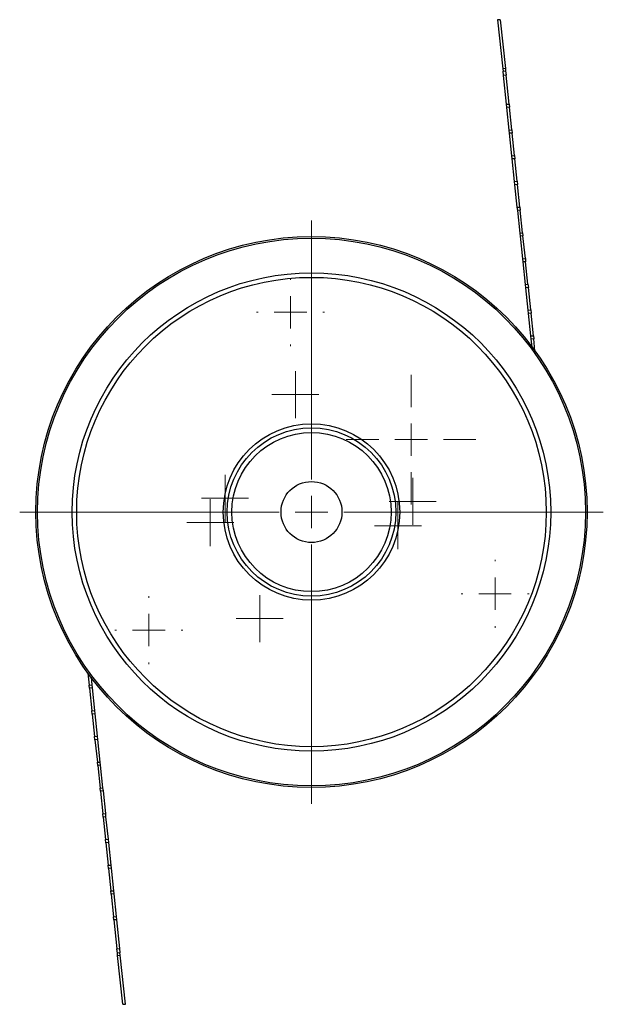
# Model space of a CAD drawing. Header units: millimetres. Extents: x 528 to 618, y 228 to 515.
# Tile 1 of 4: x 528 to 618, y 228 to 379. Entities that reach past the tile are written whole.
import ezdxf

# ---------------------------------------------------------------- set-up
doc = ezdxf.new("R2010")
doc.units = ezdxf.units.MM

# ---------------------------------------------------------------- blocks, each defined once
blk = doc.blocks.new('SW_CENTERMARKSYMBOL_0')
at = {"color": 0, "linetype": 'Continuous', "lineweight": 18}
for p, q in [((0, 5), (0, 45)), ((0, 0), (0, 2.5)), ((-5, 0), (-45, 0)), ((0, 0), (-2.5, 0)), ((0, 0), (0, -2.5)), ((0, 0), (2.5, 0)), ((5, 0), (45, 0)), ((0, -5), (0, -45))]:
    blk.add_line(p, q, dxfattribs=at)
blk = doc.blocks.new('SW_CENTERMARKSYMBOL_1')
at = {"color": 0, "linetype": 'Continuous', "lineweight": 18}
for p, q in [((0, 5), (0, 5.25)), ((0, 0), (0, 2.5)), ((-5, 0), (-5.25, 0)), ((0, 0), (-2.5, 0)), ((0, 0), (0, -2.5)), ((0, 0), (2.5, 0)), ((5, 0), (5.25, 0)), ((0, -5), (0, -5.25))]:
    blk.add_line(p, q, dxfattribs=at)
blk = doc.blocks.new('SW_CENTERMARKSYMBOL_2')
at = {"color": 0, "linetype": 'Continuous', "lineweight": 18}
for p, q in [((0, 5), (0, 5.25)), ((0, 0), (0, 2.5)), ((-5, 0), (-5.25, 0)), ((0, 0), (-2.5, 0)), ((0, 0), (0, -2.5)), ((0, 0), (2.5, 0)), ((5, 0), (5.25, 0)), ((0, -5), (0, -5.25))]:
    blk.add_line(p, q, dxfattribs=at)
blk = doc.blocks.new('SW_CENTERMARKSYMBOL_3')
at = {"color": 0, "linetype": 'Continuous', "lineweight": 18}
for p, q in [((0, 5), (0, 5.25)), ((0, 0), (0, 2.5)), ((-5, 0), (-5.25, 0)), ((0, 0), (-2.5, 0)), ((0, 0), (0, -2.5)), ((0, 0), (2.5, 0)), ((5, 0), (5.25, 0)), ((0, -5), (0, -5.25))]:
    blk.add_line(p, q, dxfattribs=at)
blk = doc.blocks.new('SW_CENTERMARKSYMBOL_4')
at = {"color": 0, "linetype": 'Continuous', "lineweight": 18}
for p, q in [((0, 5), (0, 10)), ((0, 0), (0, 2.5)), ((-5, 0), (-10, 0)), ((0, 0), (-2.5, 0)), ((0, 0), (0, -2.5)), ((0, 0), (2.5, 0)), ((5, 0), (10, 0)), ((0, -5), (0, -10))]:
    blk.add_line(p, q, dxfattribs=at)
blk = doc.blocks.new('SW_CENTERMARKSYMBOL_5')
at = {"color": 0, "linetype": 'Continuous', "lineweight": 18}
for p, q in [((0, 2.5), (0, 3.625)), ((0, 0), (0, 2.5)), ((-2.5, 0), (-3.625, 0)), ((0, 0), (-2.5, 0)), ((0, 0), (0, -2.5)), ((0, 0), (2.5, 0)), ((2.5, 0), (3.625, 0)), ((0, -2.5), (0, -3.625))]:
    blk.add_line(p, q, dxfattribs=at)
blk = doc.blocks.new('SW_CENTERMARKSYMBOL_6')
at = {"color": 0, "linetype": 'Continuous', "lineweight": 18}
for p, q in [((0, 2.5), (0, 3.625)), ((0, 0), (0, 2.5)), ((-2.5, 0), (-3.625, 0)), ((0, 0), (-2.5, 0)), ((0, 0), (0, -2.5)), ((0, 0), (2.5, 0)), ((2.5, 0), (3.625, 0)), ((0, -2.5), (0, -3.625))]:
    blk.add_line(p, q, dxfattribs=at)
blk = doc.blocks.new('SW_CENTERMARKSYMBOL_7')
at = {"color": 0, "linetype": 'Continuous', "lineweight": 18}
for p, q in [((0, 2.5), (0, 3.625)), ((0, 0), (0, 2.5)), ((-2.5, 0), (-3.625, 0)), ((0, 0), (-2.5, 0)), ((0, 0), (0, -2.5)), ((0, 0), (2.5, 0)), ((2.5, 0), (3.625, 0)), ((0, -2.5), (0, -3.625))]:
    blk.add_line(p, q, dxfattribs=at)
blk = doc.blocks.new('SW_CENTERMARKSYMBOL_8')
at = {"color": 0, "linetype": 'Continuous', "lineweight": 18}
for p, q in [((0, 2.5), (0, 3.625)), ((0, 0), (0, 2.5)), ((-2.5, 0), (-3.625, 0)), ((0, 0), (-2.5, 0)), ((0, 0), (0, -2.5)), ((0, 0), (2.5, 0)), ((2.5, 0), (3.625, 0)), ((0, -2.5), (0, -3.625))]:
    blk.add_line(p, q, dxfattribs=at)
blk = doc.blocks.new('SW_CENTERMARKSYMBOL_9')
at = {"color": 0, "linetype": 'Continuous', "lineweight": 18}
for p, q in [((0, 2.5), (0, 3.625)), ((0, 0), (0, 2.5)), ((-2.5, 0), (-3.625, 0)), ((0, 0), (-2.5, 0)), ((0, 0), (0, -2.5)), ((0, 0), (2.5, 0)), ((2.5, 0), (3.625, 0)), ((0, -2.5), (0, -3.625))]:
    blk.add_line(p, q, dxfattribs=at)
blk = doc.blocks.new('SW_CENTERMARKSYMBOL_10')
at = {"color": 0, "linetype": 'Continuous', "lineweight": 18}
for p, q in [((0, 2.5), (0, 3.625)), ((0, 0), (0, 2.5)), ((-2.5, 0), (-3.625, 0)), ((0, 0), (-2.5, 0)), ((0, 0), (0, -2.5)), ((0, 0), (2.5, 0)), ((2.5, 0), (3.625, 0)), ((0, -2.5), (0, -3.625))]:
    blk.add_line(p, q, dxfattribs=at)

msp = doc.modelspace()

# ---------------------------------------------------------------- linework, layer by layer
at = {"color": 7, "linetype": 'Continuous', "lineweight": 25}
for p, q in [((601.88, 379.48), (601.49, 379.44)), ((601.49, 379.44), (602.28, 371.89)), ((601.88, 379.48), (602.68, 371.93)), ((602.68, 371.93), (602.28, 371.89)), ((602.28, 371.89), (602.32, 371.54)), ((602.32, 371.54), (602.71, 371.58)), ((602.39, 370.86), (602.32, 371.54)), ((602.79, 370.9), (602.39, 370.86)), ((602.85, 366.43), (602.39, 370.86)), ((602.68, 371.93), (602.71, 371.58)), ((602.71, 371.58), (602.79, 370.9)), ((603.25, 366.47), (602.79, 370.9)), ((602.85, 366.43), (603.25, 366.47)), ((602.91, 365.93), (602.85, 366.43)), ((603.25, 366.47), (603.3, 365.97)), ((603.3, 365.97), (602.91, 365.93)), ((603.27, 362.46), (602.91, 365.93)), ((603.67, 362.5), (603.3, 365.97)), ((603.27, 362.46), (603.67, 362.5)), ((603.32, 361.96), (603.27, 362.46)), ((603.72, 362), (603.32, 361.96)), ((603.69, 358.49), (603.32, 361.96)), ((603.67, 362.5), (603.72, 362)), ((604.09, 358.53), (603.72, 362)), ((603.69, 358.49), (604.09, 358.53)), ((604.09, 358.53), (604.14, 358.03)), ((603.74, 357.99), (603.69, 358.49)), ((604.14, 358.03), (603.74, 357.99)), ((604.11, 354.51), (603.74, 357.99)), ((604.5, 354.56), (604.14, 358.03)), ((604.11, 354.51), (604.5, 354.56)), ((604.16, 354.02), (604.11, 354.51)), ((604.56, 354.06), (604.16, 354.02)), ((604.52, 350.54), (604.16, 354.02)), ((604.5, 354.56), (604.56, 354.06)), ((604.92, 350.58), (604.56, 354.06)), ((604.52, 350.54), (604.92, 350.58)), ((604.58, 350.05), (604.52, 350.54)), ((604.97, 350.09), (604.58, 350.05)), ((604.94, 346.57), (604.58, 350.05)), ((604.92, 350.58), (604.97, 350.09)), ((605.34, 346.61), (604.97, 350.09)), ((604.94, 346.57), (605.34, 346.61)), ((604.99, 346.07), (604.94, 346.57)), ((605.34, 346.61), (605.39, 346.12)), ((605.39, 346.12), (604.99, 346.07)), ((605.36, 342.6), (604.99, 346.07)), ((605.76, 342.64), (605.39, 346.12)), ((605.36, 342.6), (605.76, 342.64)), ((605.41, 342.1), (605.36, 342.6)), ((605.81, 342.14), (605.41, 342.1)), ((605.78, 338.63), (605.41, 342.1)), ((605.76, 342.64), (605.81, 342.14)), ((606.17, 338.67), (605.81, 342.14)), ((605.78, 338.63), (606.17, 338.67)), ((605.83, 338.13), (605.78, 338.63)), ((606.23, 338.17), (605.83, 338.13)), ((606.19, 334.66), (605.83, 338.13)), ((606.17, 338.67), (606.23, 338.17)), ((606.59, 334.7), (606.23, 338.17)), ((606.19, 334.66), (606.59, 334.7)), ((606.25, 334.16), (606.19, 334.66)), ((606.59, 334.7), (606.64, 334.2)), ((606.64, 334.2), (606.25, 334.16)), ((606.61, 330.68), (606.25, 334.16)), ((607.01, 330.73), (606.64, 334.2)), ((606.61, 330.68), (607.01, 330.73)), ((606.66, 330.19), (606.61, 330.68)), ((607.06, 330.23), (606.66, 330.19)), ((606.79, 329.02), (606.66, 330.19)), ((607.01, 330.73), (607.06, 330.23)), ((607.25, 328.38), (607.06, 330.23)), ((538.31, 278.67), (538.51, 276.82)), ((538.78, 278.03), (538.9, 276.86)), ((538.51, 276.82), (538.9, 276.86)), ((538.56, 276.32), (538.51, 276.82)), ((538.9, 276.86), (538.96, 276.37)), ((538.96, 276.37), (538.56, 276.32)), ((538.56, 276.32), (538.92, 272.85)), ((538.96, 276.37), (539.32, 272.89)), ((538.92, 272.85), (539.32, 272.89)), ((538.97, 272.35), (538.92, 272.85)), ((539.37, 272.39), (538.97, 272.35)), ((538.97, 272.35), (539.34, 268.88)), ((539.32, 272.89), (539.37, 272.39)), ((539.37, 272.39), (539.74, 268.92)), ((539.34, 268.88), (539.74, 268.92)), ((539.74, 268.92), (539.79, 268.42)), ((539.39, 268.38), (539.34, 268.88)), ((539.79, 268.42), (539.39, 268.38)), ((539.39, 268.38), (539.76, 264.91)), ((539.79, 268.42), (540.16, 264.95)), ((539.76, 264.91), (540.16, 264.95)), ((539.81, 264.41), (539.76, 264.91)), ((540.21, 264.45), (539.81, 264.41)), ((539.81, 264.41), (540.17, 260.93)), ((540.16, 264.95), (540.21, 264.45)), ((540.21, 264.45), (540.57, 260.98)), ((540.17, 260.93), (540.57, 260.98)), ((540.23, 260.44), (540.17, 260.93)), ((540.63, 260.48), (540.23, 260.44)), ((540.23, 260.44), (540.59, 256.96)), ((540.57, 260.98), (540.63, 260.48)), ((540.63, 260.48), (540.99, 257)), ((540.59, 256.96), (540.99, 257)), ((540.64, 256.46), (540.59, 256.96)), ((540.99, 257), (541.04, 256.51)), ((541.04, 256.51), (540.64, 256.46)), ((540.64, 256.46), (541.01, 252.99)), ((541.04, 256.51), (541.41, 253.03)), ((541.01, 252.99), (541.41, 253.03)), ((541.06, 252.49), (541.01, 252.99)), ((541.46, 252.53), (541.06, 252.49)), ((541.06, 252.49), (541.43, 249.02)), ((541.41, 253.03), (541.46, 252.53)), ((541.46, 252.53), (541.83, 249.06)), ((541.43, 249.02), (541.83, 249.06)), ((541.48, 248.52), (541.43, 249.02)), ((541.88, 248.56), (541.48, 248.52)), ((541.48, 248.52), (541.84, 245.05)), ((541.83, 249.06), (541.88, 248.56)), ((541.88, 248.56), (542.24, 245.09)), ((541.84, 245.05), (542.24, 245.09)), ((541.9, 244.55), (541.84, 245.05)), ((542.29, 244.59), (541.9, 244.55)), ((542.24, 245.09), (542.29, 244.59)), ((542.29, 244.59), (542.66, 241.12)), ((541.9, 244.55), (542.26, 241.07)), ((542.26, 241.07), (542.66, 241.12)), ((542.31, 240.58), (542.26, 241.07)), ((542.71, 240.62), (542.31, 240.58)), ((542.31, 240.58), (542.78, 236.15)), ((542.66, 241.12), (542.71, 240.62)), ((542.71, 240.62), (543.18, 236.19)), ((542.78, 236.15), (543.18, 236.19)), ((542.85, 235.47), (542.78, 236.15)), ((543.25, 235.51), (542.85, 235.47)), ((543.18, 236.19), (543.25, 235.51)), ((543.29, 235.16), (543.25, 235.51)), ((542.89, 235.12), (542.85, 235.47)), ((542.89, 235.12), (543.29, 235.16)), ((543.68, 227.57), (542.89, 235.12)), ((544.08, 227.61), (543.29, 235.16)), ((543.68, 227.57), (544.08, 227.61))]:
    msp.add_line(p, q, dxfattribs=at)
for radius in [42.5, 42.25, 36.9, 36.21, 13.61, 13, 12.28, 4.7]:
    msp.add_circle((572.78, 303.52), radius, dxfattribs=at)

# ---------------------------------------------------------------- block references
at = {"color": 7, "linetype": 'Continuous', "lineweight": 0}
for name, p in [('SW_CENTERMARKSYMBOL_0', (572.78, 303.52)), ('SW_CENTERMARKSYMBOL_1', (569.54, 334.35)), ('SW_CENTERMARKSYMBOL_8', (570.29, 321.64)), ('SW_CENTERMARKSYMBOL_4', (588.15, 314.69)), ('SW_CENTERMARKSYMBOL_9', (559.45, 305.64)), ('SW_CENTERMARKSYMBOL_7', (588.4, 305.17)), ('SW_CENTERMARKSYMBOL_6', (557.17, 301.88)), ('SW_CENTERMARKSYMBOL_10', (586.12, 301.41)), ('SW_CENTERMARKSYMBOL_3', (601.1, 290.92)), ('SW_CENTERMARKSYMBOL_2', (547.7, 285.3)), ('SW_CENTERMARKSYMBOL_5', (564.81, 287.07))]:
    msp.add_blockref(name, p, dxfattribs=at)

doc.saveas('drawing.dxf')
